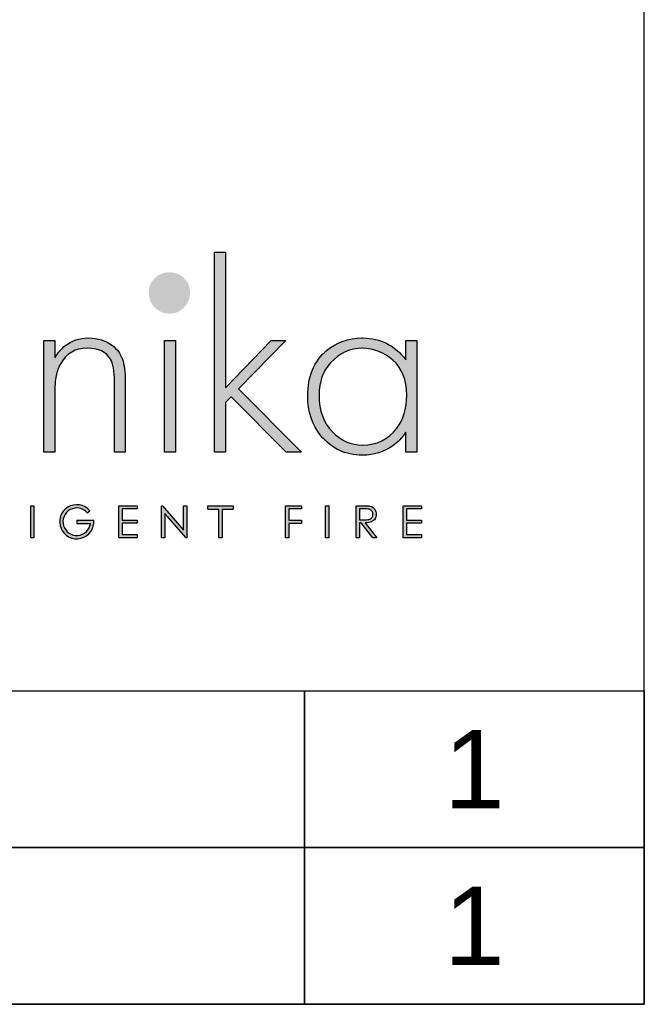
# Model space of a CAD drawing. Header units: millimetres. Extents: x 580 to 4563, y 626 to 3501.
# Tile 4 of 5: x 4191 to 4563, y 626 to 1214. Entities that reach past the tile are written whole.
import ezdxf
from ezdxf.enums import TextEntityAlignment as Align

# ---------------------------------------------------------------- set-up
doc = ezdxf.new("R2010")
doc.units = ezdxf.units.MM
doc.layers.add('KO', color=7, linetype='Continuous', lineweight=30)
doc.styles.get("Standard").update_dxf_attribs({"font": 'arial.ttf'})

# ---------------------------------------------------------------- blocks, each defined once
blk = doc.blocks.new('*U51')
h = blk.add_hatch(color=7)
h.dxf.hatch_style = 1
h.paths.add_polyline_path([(118.39, 8.78), (119.18, 9.46, 6.506935), (120.43, 6.48), (115.07, 6.48), (115.07, 5.48), (119.38, 5.48, -4.824164)])
h = blk.add_hatch(color=7)
h.dxf.hatch_style = 1
edge = h.paths.add_edge_path()
edge.add_spline(control_points=[(209.42, 8.34), (209.42, 9), (209.24, 9.55), (208.86, 10.01)], knot_values=[0.214286, 0.214286, 0.214286, 0.214286, 0.285714, 0.285714, 0.285714, 0.285714], degree=3, periodic=0)
edge.add_spline(control_points=[(208.86, 10.01), (208.49, 10.46), (208, 10.75), (207.4, 10.89)], knot_values=[0.142857, 0.142857, 0.142857, 0.142857, 0.214286, 0.214286, 0.214286, 0.214286], degree=3, periodic=0)
edge.add_spline(control_points=[(207.4, 10.89), (207, 10.98), (206.24, 11.02), (205.12, 11.02)], knot_values=[0.071429, 0.071429, 0.071429, 0.071429, 0.142857, 0.142857, 0.142857, 0.142857], degree=3, periodic=0)
edge.add_spline(control_points=[(205.12, 11.02), (205.12, 11.02), (203.11, 11.02), (203.11, 11.02)], knot_values=[0, 0, 0, 0, 0.071429, 0.071429, 0.071429, 0.071429], degree=3, periodic=0)
edge.add_spline(control_points=[(203.11, 11.02), (203.11, 11.02), (203.11, 0.94), (203.11, 0.94)], knot_values=[0.928571, 0.928571, 0.928571, 0.928571, 1, 1, 1, 1], degree=3, periodic=0)
edge.add_spline(control_points=[(203.11, 0.94), (203.11, 0.94), (204.12, 0.94), (204.12, 0.94)], knot_values=[0.857143, 0.857143, 0.857143, 0.857143, 0.928571, 0.928571, 0.928571, 0.928571], degree=3, periodic=0)
edge.add_spline(control_points=[(204.12, 0.94), (204.12, 0.94), (204.12, 5.63), (204.12, 5.63)], knot_values=[0.785714, 0.785714, 0.785714, 0.785714, 0.857143, 0.857143, 0.857143, 0.857143], degree=3, periodic=0)
edge.add_spline(control_points=[(204.12, 5.63), (204.12, 5.63), (204.7, 5.63), (204.7, 5.63)], knot_values=[0.714286, 0.714286, 0.714286, 0.714286, 0.785714, 0.785714, 0.785714, 0.785714], degree=3, periodic=0)
edge.add_spline(control_points=[(204.7, 5.63), (204.7, 5.63), (208.32, 0.94), (208.32, 0.94)], knot_values=[0.642857, 0.642857, 0.642857, 0.642857, 0.714286, 0.714286, 0.714286, 0.714286], degree=3, periodic=0)
edge.add_spline(control_points=[(208.32, 0.94), (208.32, 0.94), (209.57, 0.94), (209.57, 0.94)], knot_values=[0.571429, 0.571429, 0.571429, 0.571429, 0.642857, 0.642857, 0.642857, 0.642857], degree=3, periodic=0)
edge.add_spline(control_points=[(209.57, 0.94), (209.57, 0.94), (205.94, 5.63), (205.94, 5.63)], knot_values=[0.5, 0.5, 0.5, 0.5, 0.571429, 0.571429, 0.571429, 0.571429], degree=3, periodic=0)
edge.add_spline(control_points=[(205.94, 5.63), (206.78, 5.63), (207.45, 5.74), (207.93, 5.95)], knot_values=[0.428571, 0.428571, 0.428571, 0.428571, 0.5, 0.5, 0.5, 0.5], degree=3, periodic=0)
edge.add_spline(control_points=[(207.93, 5.95), (208.41, 6.17), (208.78, 6.48), (209.04, 6.9)], knot_values=[0.357143, 0.357143, 0.357143, 0.357143, 0.428571, 0.428571, 0.428571, 0.428571], degree=3, periodic=0)
edge.add_spline(control_points=[(209.04, 6.9), (209.29, 7.31), (209.42, 7.79), (209.42, 8.34)], knot_values=[0.285714, 0.285714, 0.285714, 0.285714, 0.357143, 0.357143, 0.357143, 0.357143], degree=3, periodic=0)
edge = h.paths.add_edge_path(flags=16)
edge.add_spline(control_points=[(208.1, 9.26), (208.28, 8.99), (208.37, 8.68), (208.37, 8.34)], knot_values=[0.555556, 0.555556, 0.555556, 0.555556, 0.666667, 0.666667, 0.666667, 0.666667], degree=3, periodic=0)
edge.add_spline(control_points=[(208.37, 8.34), (208.37, 8), (208.28, 7.68), (208.1, 7.4)], knot_values=[0.444444, 0.444444, 0.444444, 0.444444, 0.555556, 0.555556, 0.555556, 0.555556], degree=3, periodic=0)
edge.add_spline(control_points=[(208.1, 7.4), (207.92, 7.12), (207.67, 6.91), (207.35, 6.79)], knot_values=[0.333333, 0.333333, 0.333333, 0.333333, 0.444444, 0.444444, 0.444444, 0.444444], degree=3, periodic=0)
edge.add_spline(control_points=[(207.35, 6.79), (207.03, 6.66), (206.53, 6.59), (205.86, 6.59)], knot_values=[0.222222, 0.222222, 0.222222, 0.222222, 0.333333, 0.333333, 0.333333, 0.333333], degree=3, periodic=0)
edge.add_spline(control_points=[(205.86, 6.59), (205.86, 6.59), (204.12, 6.61), (204.12, 6.61)], knot_values=[0.111111, 0.111111, 0.111111, 0.111111, 0.222222, 0.222222, 0.222222, 0.222222], degree=3, periodic=0)
edge.add_spline(control_points=[(204.12, 6.61), (204.12, 6.61), (204.12, 10.04), (204.12, 10.04)], knot_values=[0, 0, 0, 0, 0.111111, 0.111111, 0.111111, 0.111111], degree=3, periodic=0)
edge.add_spline(control_points=[(204.12, 10.04), (204.12, 10.04), (205.9, 10.04), (205.9, 10.04)], knot_values=[0.888889, 0.888889, 0.888889, 0.888889, 1, 1, 1, 1], degree=3, periodic=0)
edge.add_spline(control_points=[(205.9, 10.04), (206.59, 10.04), (207.08, 9.98), (207.38, 9.86)], knot_values=[0.777778, 0.777778, 0.777778, 0.777778, 0.888889, 0.888889, 0.888889, 0.888889], degree=3, periodic=0)
edge.add_spline(control_points=[(207.38, 9.86), (207.68, 9.74), (207.92, 9.54), (208.1, 9.26)], knot_values=[0.666667, 0.666667, 0.666667, 0.666667, 0.777778, 0.777778, 0.777778, 0.777778], degree=3, periodic=0)
at = {"layer": 'KO'}
h = blk.add_hatch(color=7, dxfattribs=at)
h.dxf.hatch_style = 1
edge = h.paths.add_edge_path()
edge.add_spline(control_points=[(161.93, 48.18), (161.93, 48.18), (161.93, 90.93), (161.93, 90.93)], knot_values=[0, 0, 0, 0, 0.083333, 0.083333, 0.083333, 0.083333], degree=3, periodic=0)
edge.add_spline(control_points=[(161.93, 90.93), (161.93, 90.93), (158.5, 90.93), (158.5, 90.93)], knot_values=[0.916667, 0.916667, 0.916667, 0.916667, 1, 1, 1, 1], degree=3, periodic=0)
edge.add_spline(control_points=[(158.5, 90.93), (158.5, 90.93), (158.5, 27.92), (158.5, 27.92)], knot_values=[0.833333, 0.833333, 0.833333, 0.833333, 0.916667, 0.916667, 0.916667, 0.916667], degree=3, periodic=0)
edge.add_spline(control_points=[(158.5, 27.92), (158.5, 27.92), (161.93, 27.92), (161.93, 27.92)], knot_values=[0.75, 0.75, 0.75, 0.75, 0.833333, 0.833333, 0.833333, 0.833333], degree=3, periodic=0)
edge.add_spline(control_points=[(161.93, 27.92), (161.93, 27.92), (161.93, 43.57), (161.93, 43.57)], knot_values=[0.666667, 0.666667, 0.666667, 0.666667, 0.75, 0.75, 0.75, 0.75], degree=3, periodic=0)
edge.add_spline(control_points=[(161.93, 43.57), (161.93, 43.57), (163.74, 45.32), (163.74, 45.32)], knot_values=[0.583333, 0.583333, 0.583333, 0.583333, 0.666667, 0.666667, 0.666667, 0.666667], degree=3, periodic=0)
edge.add_spline(control_points=[(163.74, 45.32), (163.74, 45.32), (181.07, 27.92), (181.07, 27.92)], knot_values=[0.5, 0.5, 0.5, 0.5, 0.583333, 0.583333, 0.583333, 0.583333], degree=3, periodic=0)
edge.add_spline(control_points=[(181.07, 27.92), (181.07, 27.92), (185.82, 27.92), (185.82, 27.92)], knot_values=[0.416667, 0.416667, 0.416667, 0.416667, 0.5, 0.5, 0.5, 0.5], degree=3, periodic=0)
edge.add_spline(control_points=[(185.82, 27.92), (185.82, 27.92), (166.05, 47.9), (166.05, 47.9)], knot_values=[0.333333, 0.333333, 0.333333, 0.333333, 0.416667, 0.416667, 0.416667, 0.416667], degree=3, periodic=0)
edge.add_spline(control_points=[(166.05, 47.9), (166.05, 47.9), (180.93, 63.13), (180.93, 63.13)], knot_values=[0.25, 0.25, 0.25, 0.25, 0.333333, 0.333333, 0.333333, 0.333333], degree=3, periodic=0)
edge.add_spline(control_points=[(180.93, 63.13), (180.93, 63.13), (176.32, 63.13), (176.32, 63.13)], knot_values=[0.166667, 0.166667, 0.166667, 0.166667, 0.25, 0.25, 0.25, 0.25], degree=3, periodic=0)
edge.add_spline(control_points=[(176.32, 63.13), (176.32, 63.13), (161.93, 48.18), (161.93, 48.18)], knot_values=[0.083333, 0.083333, 0.083333, 0.083333, 0.166667, 0.166667, 0.166667, 0.166667], degree=3, periodic=0)
h = blk.add_hatch(color=1, dxfattribs=at)
h.dxf.hatch_style = 1
edge = h.paths.add_edge_path()
edge.add_spline(control_points=[(150.75, 78.15), (150.75, 79.97), (150.12, 81.5), (148.86, 82.76)], knot_values=[0.125, 0.125, 0.125, 0.125, 0.25, 0.25, 0.25, 0.25], degree=3, periodic=0)
edge.add_spline(control_points=[(148.86, 82.76), (147.61, 83.95), (146.07, 84.58), (144.18, 84.58)], knot_values=[0, 0, 0, 0, 0.125, 0.125, 0.125, 0.125], degree=3, periodic=0)
edge.add_spline(control_points=[(144.18, 84.58), (142.37, 84.58), (140.9, 83.95), (139.64, 82.76)], knot_values=[0.875, 0.875, 0.875, 0.875, 1, 1, 1, 1], degree=3, periodic=0)
edge.add_spline(control_points=[(139.64, 82.76), (138.38, 81.5), (137.76, 79.97), (137.76, 78.22)], knot_values=[0.75, 0.75, 0.75, 0.75, 0.875, 0.875, 0.875, 0.875], degree=3, periodic=0)
edge.add_spline(control_points=[(137.76, 78.22), (137.76, 76.33), (138.39, 74.8), (139.64, 73.54)], knot_values=[0.625, 0.625, 0.625, 0.625, 0.75, 0.75, 0.75, 0.75], degree=3, periodic=0)
edge.add_spline(control_points=[(139.64, 73.54), (140.9, 72.28), (142.44, 71.58), (144.32, 71.58), (144.32, 71.58), (146.14, 71.58), (147.61, 72.28), (148.86, 73.54)], knot_values=[0.375, 0.375, 0.375, 0.375, 0.5, 0.5, 0.5, 0.5001, 0.625, 0.625, 0.625, 0.625], degree=3, periodic=0)
edge.add_spline(control_points=[(148.86, 73.54), (150.12, 74.8), (150.75, 76.33), (150.75, 78.15)], knot_values=[0.25, 0.25, 0.25, 0.25, 0.375, 0.375, 0.375, 0.375], degree=3, periodic=0)
h = blk.add_hatch(color=7, dxfattribs=at)
h.dxf.hatch_style = 1
edge = h.paths.add_edge_path()
edge.add_spline(control_points=[(110.02, 55.87), (111.84, 59.08), (114.63, 60.69), (118.41, 60.69), (118.41, 60.69), (121.9, 60.69), (124.27, 59.57), (125.67, 57.26)], knot_values=[0.578947, 0.578947, 0.578947, 0.578947, 0.631579, 0.631579, 0.631579, 0.631679, 0.684211, 0.684211, 0.684211, 0.684211], degree=3, periodic=0)
edge.add_spline(control_points=[(125.67, 57.26), (126.51, 55.87), (126.93, 53.49), (126.93, 50.14)], knot_values=[0.526316, 0.526316, 0.526316, 0.526316, 0.578947, 0.578947, 0.578947, 0.578947], degree=3, periodic=0)
edge.add_spline(control_points=[(126.93, 50.14), (126.93, 50.14), (126.93, 27.92), (126.93, 27.92)], knot_values=[0.473684, 0.473684, 0.473684, 0.473684, 0.526316, 0.526316, 0.526316, 0.526316], degree=3, periodic=0)
edge.add_spline(control_points=[(126.93, 27.92), (126.93, 27.92), (130.35, 27.92), (130.35, 27.92)], knot_values=[0.421053, 0.421053, 0.421053, 0.421053, 0.473684, 0.473684, 0.473684, 0.473684], degree=3, periodic=0)
edge.add_spline(control_points=[(130.35, 27.92), (130.35, 27.92), (130.35, 50.14), (130.35, 50.14)], knot_values=[0.368421, 0.368421, 0.368421, 0.368421, 0.421053, 0.421053, 0.421053, 0.421053], degree=3, periodic=0)
edge.add_spline(control_points=[(130.35, 50.14), (130.35, 53.21), (130.07, 55.59), (129.44, 57.26)], knot_values=[0.315789, 0.315789, 0.315789, 0.315789, 0.368421, 0.368421, 0.368421, 0.368421], degree=3, periodic=0)
edge.add_spline(control_points=[(129.44, 57.26), (128.81, 59.01), (127.77, 60.41), (126.3, 61.53)], knot_values=[0.263158, 0.263158, 0.263158, 0.263158, 0.315789, 0.315789, 0.315789, 0.315789], degree=3, periodic=0)
edge.add_spline(control_points=[(126.3, 61.53), (124.13, 63.13), (121.69, 63.9), (118.83, 63.9), (118.83, 63.9), (115.96, 63.9), (113.45, 63.06), (111.28, 61.39)], knot_values=[0.157895, 0.157895, 0.157895, 0.157895, 0.210526, 0.210526, 0.210526, 0.210626, 0.263158, 0.263158, 0.263158, 0.263158], degree=3, periodic=0)
edge.add_spline(control_points=[(111.28, 61.39), (110.3, 60.62), (109.25, 59.36), (108.14, 57.68)], knot_values=[0.105263, 0.105263, 0.105263, 0.105263, 0.157895, 0.157895, 0.157895, 0.157895], degree=3, periodic=0)
edge.add_spline(control_points=[(108.14, 57.68), (108.14, 57.68), (108.14, 63.13), (108.14, 63.13)], knot_values=[0.052632, 0.052632, 0.052632, 0.052632, 0.105263, 0.105263, 0.105263, 0.105263], degree=3, periodic=0)
edge.add_spline(control_points=[(108.14, 63.13), (108.14, 63.13), (104.71, 63.13), (104.71, 63.13)], knot_values=[0, 0, 0, 0, 0.052632, 0.052632, 0.052632, 0.052632], degree=3, periodic=0)
edge.add_spline(control_points=[(104.71, 63.13), (104.71, 63.13), (104.71, 27.92), (104.71, 27.92)], knot_values=[0.894737, 0.894737, 0.894737, 0.894737, 0.947368, 0.947368, 0.947368, 0.947368], degree=3, periodic=0)
edge.add_spline(control_points=[(104.71, 27.92), (104.71, 27.92), (108.14, 27.92), (108.14, 27.92)], knot_values=[0.842105, 0.842105, 0.842105, 0.842105, 0.894737, 0.894737, 0.894737, 0.894737], degree=3, periodic=0)
edge.add_spline(control_points=[(108.14, 27.92), (108.14, 27.92), (108.14, 46.23), (108.14, 46.23)], knot_values=[0.789474, 0.789474, 0.789474, 0.789474, 0.842105, 0.842105, 0.842105, 0.842105], degree=3, periodic=0)
edge.add_spline(control_points=[(108.14, 46.23), (108.14, 48.67), (108.28, 50.56), (108.56, 51.95)], knot_values=[0.736842, 0.736842, 0.736842, 0.736842, 0.789474, 0.789474, 0.789474, 0.789474], degree=3, periodic=0)
edge.add_spline(control_points=[(108.56, 51.95), (108.84, 53.35), (109.33, 54.68), (110.02, 55.87)], knot_values=[0.684211, 0.684211, 0.684211, 0.684211, 0.736842, 0.736842, 0.736842, 0.736842], degree=3, periodic=0)
h = blk.add_hatch(color=7, dxfattribs=at)
h.dxf.hatch_style = 1
edge = h.paths.add_edge_path()
edge.add_spline(control_points=[(142.72, 63.13), (142.72, 63.13), (142.72, 27.92), (142.72, 27.92)], knot_values=[0.4, 0.4, 0.4, 0.4, 0.6, 0.6, 0.6, 0.6], degree=3, periodic=0)
edge.add_spline(control_points=[(142.72, 27.92), (142.72, 27.92), (146.14, 27.92), (146.14, 27.92)], knot_values=[0.2, 0.2, 0.2, 0.2, 0.4, 0.4, 0.4, 0.4], degree=3, periodic=0)
edge.add_spline(control_points=[(146.14, 27.92), (146.14, 27.92), (146.14, 63.13), (146.14, 63.13)], knot_values=[0, 0, 0, 0, 0.2, 0.2, 0.2, 0.2], degree=3, periodic=0)
edge.add_spline(control_points=[(146.14, 63.13), (146.14, 63.13), (142.72, 63.13), (142.72, 63.13)], knot_values=[0.6, 0.6, 0.6, 0.6, 0.8, 0.8, 0.8, 0.8], degree=3, periodic=0)
h = blk.add_hatch(color=7, dxfattribs=at)
h.dxf.hatch_style = 1
edge = h.paths.add_edge_path()
edge.add_spline(control_points=[(218.72, 57.05), (215.23, 61.52), (210.69, 63.83), (205.1, 63.9)], knot_values=[0.4, 0.4, 0.4, 0.4, 0.466667, 0.466667, 0.466667, 0.466667], degree=3, periodic=0)
edge.add_spline(control_points=[(205.1, 63.9), (205.03, 63.9), (204.96, 63.9), (204.89, 63.9), (204.89, 63.9), (200.56, 63.9), (196.85, 62.57), (193.71, 59.99)], knot_values=[0.8, 0.8, 0.8, 0.8, 0.866667, 0.866667, 0.866667, 0.866767, 0.933333, 0.933333, 0.933333, 0.933333], degree=3, periodic=0)
edge.add_spline(control_points=[(193.71, 59.99), (189.73, 56.63), (187.7, 51.88), (187.7, 45.67)], knot_values=[0.733333, 0.733333, 0.733333, 0.733333, 0.8, 0.8, 0.8, 0.8], degree=3, periodic=0)
edge.add_spline(control_points=[(187.7, 45.67), (187.7, 40.64), (189.1, 36.45), (191.82, 33.09)], knot_values=[0.666667, 0.666667, 0.666667, 0.666667, 0.733333, 0.733333, 0.733333, 0.733333], degree=3, periodic=0)
edge.add_spline(control_points=[(191.82, 33.09), (195.18, 29.04), (199.58, 26.94), (204.96, 26.94)], knot_values=[0.6, 0.6, 0.6, 0.6, 0.666667, 0.666667, 0.666667, 0.666667], degree=3, periodic=0)
edge.add_spline(control_points=[(204.96, 26.94), (208.59, 27.01), (211.73, 27.99), (214.6, 29.88)], knot_values=[0.866667, 0.866667, 0.866667, 0.866667, 0.933333, 0.933333, 0.933333, 0.933333], degree=3, periodic=0)
edge.add_spline(control_points=[(214.6, 29.88), (216.06, 30.93), (217.46, 32.39), (218.72, 34.21)], knot_values=[0.8, 0.8, 0.8, 0.8, 0.866667, 0.866667, 0.866667, 0.866667], degree=3, periodic=0)
edge.add_spline(control_points=[(218.72, 34.21), (218.72, 34.21), (218.72, 27.92), (218.72, 27.92)], knot_values=[0.733333, 0.733333, 0.733333, 0.733333, 0.8, 0.8, 0.8, 0.8], degree=3, periodic=0)
edge.add_spline(control_points=[(218.72, 27.92), (218.72, 27.92), (222.14, 27.92), (222.14, 27.92)], knot_values=[0.666667, 0.666667, 0.666667, 0.666667, 0.733333, 0.733333, 0.733333, 0.733333], degree=3, periodic=0)
edge.add_spline(control_points=[(222.14, 27.92), (222.14, 27.92), (222.14, 63.13), (222.14, 63.13)], knot_values=[0.6, 0.6, 0.6, 0.6, 0.666667, 0.666667, 0.666667, 0.666667], degree=3, periodic=0)
edge.add_spline(control_points=[(222.14, 63.13), (222.14, 63.13), (218.72, 63.13), (218.72, 63.13)], knot_values=[0.533333, 0.533333, 0.533333, 0.533333, 0.6, 0.6, 0.6, 0.6], degree=3, periodic=0)
edge.add_spline(control_points=[(218.72, 63.13), (218.72, 63.13), (218.72, 57.05), (218.72, 57.05)], knot_values=[0.466667, 0.466667, 0.466667, 0.466667, 0.533333, 0.533333, 0.533333, 0.533333], degree=3, periodic=0)
edge = h.paths.add_edge_path(flags=16)
edge.add_spline(control_points=[(205.03, 60.69), (208.66, 60.62), (211.8, 59.36), (214.53, 56.91)], knot_values=[0.266667, 0.266667, 0.266667, 0.266667, 0.333333, 0.333333, 0.333333, 0.333333], degree=3, periodic=0)
edge.add_spline(control_points=[(214.53, 56.91), (217.46, 54.4), (218.93, 50.7), (218.93, 45.88), (218.93, 45.88), (218.93, 41.61), (217.88, 38.12), (215.79, 35.47)], knot_values=[0.133333, 0.133333, 0.133333, 0.133333, 0.2, 0.2, 0.2, 0.2001, 0.266667, 0.266667, 0.266667, 0.266667], degree=3, periodic=0)
edge.add_spline(control_points=[(215.79, 35.47), (213.13, 31.9), (209.57, 30.16), (205.1, 30.16)], knot_values=[0.066667, 0.066667, 0.066667, 0.066667, 0.133333, 0.133333, 0.133333, 0.133333], degree=3, periodic=0)
edge.add_spline(control_points=[(205.1, 30.16), (201.33, 30.16), (198.11, 31.56), (195.46, 34.35)], knot_values=[0.333333, 0.333333, 0.333333, 0.333333, 0.4, 0.4, 0.4, 0.4], degree=3, periodic=0)
edge.add_spline(control_points=[(195.46, 34.35), (192.66, 37.21), (191.27, 41.06), (191.27, 45.88)], knot_values=[0.266667, 0.266667, 0.266667, 0.266667, 0.333333, 0.333333, 0.333333, 0.333333], degree=3, periodic=0)
edge.add_spline(control_points=[(191.27, 45.88), (191.27, 50.07), (192.52, 53.49), (194.9, 56.07)], knot_values=[0.2, 0.2, 0.2, 0.2, 0.266667, 0.266667, 0.266667, 0.266667], degree=3, periodic=0)
edge.add_spline(control_points=[(194.9, 56.07), (197.76, 59.15), (201.12, 60.69), (205.03, 60.69)], knot_values=[0.133333, 0.133333, 0.133333, 0.133333, 0.2, 0.2, 0.2, 0.2], degree=3, periodic=0)
h = blk.add_hatch(color=7, dxfattribs=at)
h.dxf.hatch_style = 1
edge = h.paths.add_edge_path()
edge.add_spline(control_points=[(100.56, 11.02), (100.56, 11.02), (100.56, 0.94), (100.56, 0.94)], knot_values=[0.75, 0.75, 0.75, 0.75, 1, 1, 1, 1], degree=3, periodic=0)
edge.add_spline(control_points=[(100.56, 0.94), (100.56, 0.94), (101.57, 0.94), (101.57, 0.94)], knot_values=[0.5, 0.5, 0.5, 0.5, 0.75, 0.75, 0.75, 0.75], degree=3, periodic=0)
edge.add_spline(control_points=[(101.57, 0.94), (101.57, 0.94), (101.57, 11.02), (101.57, 11.02)], knot_values=[0.25, 0.25, 0.25, 0.25, 0.5, 0.5, 0.5, 0.5], degree=3, periodic=0)
edge.add_spline(control_points=[(101.57, 11.02), (101.57, 11.02), (100.56, 11.02), (100.56, 11.02)], knot_values=[0, 0, 0, 0, 0.25, 0.25, 0.25, 0.25], degree=3, periodic=0)
h = blk.add_hatch(color=7, dxfattribs=at)
h.dxf.hatch_style = 1
edge = h.paths.add_edge_path()
edge.add_spline(control_points=[(129.35, 10.03), (129.35, 10.03), (134.12, 10.03), (134.12, 10.03)], knot_values=[0.166667, 0.166667, 0.166667, 0.166667, 0.25, 0.25, 0.25, 0.25], degree=3, periodic=0)
edge.add_spline(control_points=[(134.12, 10.03), (134.12, 10.03), (134.12, 11.02), (134.12, 11.02)], knot_values=[0.083333, 0.083333, 0.083333, 0.083333, 0.166667, 0.166667, 0.166667, 0.166667], degree=3, periodic=0)
edge.add_spline(control_points=[(134.12, 11.02), (134.12, 11.02), (128.34, 11.02), (128.34, 11.02)], knot_values=[0, 0, 0, 0, 0.083333, 0.083333, 0.083333, 0.083333], degree=3, periodic=0)
edge.add_spline(control_points=[(128.34, 11.02), (128.34, 11.02), (128.34, 0.94), (128.34, 0.94)], knot_values=[0.916667, 0.916667, 0.916667, 0.916667, 1, 1, 1, 1], degree=3, periodic=0)
edge.add_spline(control_points=[(128.34, 0.94), (128.34, 0.94), (134.08, 0.94), (134.08, 0.94)], knot_values=[0.833333, 0.833333, 0.833333, 0.833333, 0.916667, 0.916667, 0.916667, 0.916667], degree=3, periodic=0)
edge.add_spline(control_points=[(134.08, 0.94), (134.08, 0.94), (134.08, 1.93), (134.08, 1.93)], knot_values=[0.75, 0.75, 0.75, 0.75, 0.833333, 0.833333, 0.833333, 0.833333], degree=3, periodic=0)
edge.add_spline(control_points=[(134.08, 1.93), (134.08, 1.93), (129.35, 1.93), (129.35, 1.93)], knot_values=[0.666667, 0.666667, 0.666667, 0.666667, 0.75, 0.75, 0.75, 0.75], degree=3, periodic=0)
edge.add_spline(control_points=[(129.35, 1.93), (129.35, 1.93), (129.35, 5.49), (129.35, 5.49)], knot_values=[0.583333, 0.583333, 0.583333, 0.583333, 0.666667, 0.666667, 0.666667, 0.666667], degree=3, periodic=0)
edge.add_spline(control_points=[(129.35, 5.49), (129.35, 5.49), (134.08, 5.49), (134.08, 5.49)], knot_values=[0.5, 0.5, 0.5, 0.5, 0.583333, 0.583333, 0.583333, 0.583333], degree=3, periodic=0)
edge.add_spline(control_points=[(134.08, 5.49), (134.08, 5.49), (134.08, 6.47), (134.08, 6.47)], knot_values=[0.416667, 0.416667, 0.416667, 0.416667, 0.5, 0.5, 0.5, 0.5], degree=3, periodic=0)
edge.add_spline(control_points=[(134.08, 6.47), (134.08, 6.47), (129.35, 6.47), (129.35, 6.47)], knot_values=[0.333333, 0.333333, 0.333333, 0.333333, 0.416667, 0.416667, 0.416667, 0.416667], degree=3, periodic=0)
edge.add_line((129.35, 6.47), (129.35, 10.03))
h = blk.add_hatch(color=7, dxfattribs=at)
h.dxf.hatch_style = 1
edge = h.paths.add_edge_path()
edge.add_spline(control_points=[(148.73, 3.3), (148.73, 3.3), (142.03, 11.03), (142.03, 11.03)], knot_values=[0.2, 0.2, 0.2, 0.2, 0.3, 0.3, 0.3, 0.3], degree=3, periodic=0)
edge.add_spline(control_points=[(142.03, 11.03), (142.03, 11.03), (141.81, 11.02), (141.81, 11.02)], knot_values=[0.1, 0.1, 0.1, 0.1, 0.2, 0.2, 0.2, 0.2], degree=3, periodic=0)
edge.add_spline(control_points=[(141.81, 11.02), (141.81, 11.02), (141.81, 0.94), (141.81, 0.94)], knot_values=[0, 0, 0, 0, 0.1, 0.1, 0.1, 0.1], degree=3, periodic=0)
edge.add_spline(control_points=[(141.81, 0.94), (141.81, 0.94), (142.85, 0.94), (142.85, 0.94)], knot_values=[0.9, 0.9, 0.9, 0.9, 1, 1, 1, 1], degree=3, periodic=0)
edge.add_spline(control_points=[(142.85, 0.94), (142.85, 0.94), (142.85, 8.56), (142.85, 8.56)], knot_values=[0.8, 0.8, 0.8, 0.8, 0.9, 0.9, 0.9, 0.9], degree=3, periodic=0)
edge.add_spline(control_points=[(142.85, 8.56), (142.85, 8.56), (149.5, 0.94), (149.5, 0.94)], knot_values=[0.7, 0.7, 0.7, 0.7, 0.8, 0.8, 0.8, 0.8], degree=3, periodic=0)
edge.add_spline(control_points=[(149.5, 0.94), (149.5, 0.94), (149.73, 0.94), (149.73, 0.94)], knot_values=[0.6, 0.6, 0.6, 0.6, 0.7, 0.7, 0.7, 0.7], degree=3, periodic=0)
edge.add_spline(control_points=[(149.73, 0.94), (149.73, 0.94), (149.73, 11.02), (149.73, 11.02)], knot_values=[0.5, 0.5, 0.5, 0.5, 0.6, 0.6, 0.6, 0.6], degree=3, periodic=0)
edge.add_spline(control_points=[(149.73, 11.02), (149.73, 11.02), (148.73, 11.03), (148.73, 11.03)], knot_values=[0.4, 0.4, 0.4, 0.4, 0.5, 0.5, 0.5, 0.5], degree=3, periodic=0)
edge.add_spline(control_points=[(148.73, 11.03), (148.73, 11.03), (148.73, 3.3), (148.73, 3.3)], knot_values=[0.3, 0.3, 0.3, 0.3, 0.4, 0.4, 0.4, 0.4], degree=3, periodic=0)
h = blk.add_hatch(color=7, dxfattribs=at)
h.dxf.hatch_style = 1
edge = h.paths.add_edge_path()
edge.add_spline(control_points=[(159.85, 10), (159.85, 7.45), (159.85, 0.92), (159.85, 0.92)], knot_values=[0.75, 0.75, 0.75, 0.75, 0.95106, 0.95106, 0.95106, 0.95106], degree=3, periodic=0)
edge.add_spline(control_points=[(159.85, 0.92), (159.85, 0.92), (160.85, 0.92), (160.85, 0.92)], knot_values=[0.5, 0.5, 0.5, 0.5, 0.75, 0.75, 0.75, 0.75], degree=3, periodic=0)
edge.add_spline(control_points=[(160.85, 0.92), (160.85, 0.92), (160.85, 7.45), (160.85, 10)], knot_values=[0.298941, 0.298941, 0.298941, 0.298941, 0.5, 0.5, 0.5, 0.5], degree=3, periodic=0)
edge.add_line((160.85, 10), (164.31, 10))
edge.add_spline(control_points=[(164.31, 10), (164.31, 10.62), (164.31, 11.01), (164.31, 11.01)], knot_values=[0.5, 0.5, 0.5, 0.5, 0.519576, 0.519576, 0.519576, 0.519576], degree=3, periodic=0)
edge.add_line((164.31, 11.01), (156.39, 11.01))
edge.add_spline(control_points=[(156.39, 11.01), (156.39, 11.01), (156.39, 10), (156.39, 10)], knot_values=[0.500003, 0.500003, 0.500003, 0.500003, 0.749997, 0.749997, 0.749997, 0.749997], degree=3, periodic=0)
edge.add_line((156.39, 10), (159.85, 10))
h = blk.add_hatch(color=7, dxfattribs=at)
h.dxf.hatch_style = 1
edge = h.paths.add_edge_path()
edge.add_spline(control_points=[(181.85, 10.03), (181.85, 10.03), (185.9, 10.03), (185.9, 10.03)], knot_values=[0.2, 0.2, 0.2, 0.2, 0.3, 0.3, 0.3, 0.3], degree=3, periodic=0)
edge.add_spline(control_points=[(185.9, 10.03), (185.9, 10.03), (185.9, 11.02), (185.9, 11.02)], knot_values=[0.1, 0.1, 0.1, 0.1, 0.2, 0.2, 0.2, 0.2], degree=3, periodic=0)
edge.add_spline(control_points=[(185.9, 11.02), (185.9, 11.02), (180.85, 11.02), (180.85, 11.02)], knot_values=[0, 0, 0, 0, 0.1, 0.1, 0.1, 0.1], degree=3, periodic=0)
edge.add_spline(control_points=[(180.85, 11.02), (180.85, 11.02), (180.85, 0.94), (180.85, 0.94)], knot_values=[0.9, 0.9, 0.9, 0.9, 1, 1, 1, 1], degree=3, periodic=0)
edge.add_spline(control_points=[(180.85, 0.94), (180.85, 0.94), (181.85, 0.94), (181.85, 0.94)], knot_values=[0.8, 0.8, 0.8, 0.8, 0.9, 0.9, 0.9, 0.9], degree=3, periodic=0)
edge.add_spline(control_points=[(181.85, 0.94), (181.85, 0.94), (181.85, 5.48), (181.85, 5.48)], knot_values=[0.7, 0.7, 0.7, 0.7, 0.8, 0.8, 0.8, 0.8], degree=3, periodic=0)
edge.add_spline(control_points=[(181.85, 5.48), (181.85, 5.48), (185.9, 5.48), (185.9, 5.48)], knot_values=[0.6, 0.6, 0.6, 0.6, 0.7, 0.7, 0.7, 0.7], degree=3, periodic=0)
edge.add_spline(control_points=[(185.9, 5.48), (185.9, 5.48), (185.9, 6.48), (185.9, 6.48)], knot_values=[0.5, 0.5, 0.5, 0.5, 0.6, 0.6, 0.6, 0.6], degree=3, periodic=0)
edge.add_spline(control_points=[(185.9, 6.48), (185.9, 6.48), (181.85, 6.48), (181.85, 6.48)], knot_values=[0.4, 0.4, 0.4, 0.4, 0.5, 0.5, 0.5, 0.5], degree=3, periodic=0)
edge.add_spline(control_points=[(181.85, 6.48), (181.85, 6.48), (181.85, 10.03), (181.85, 10.03)], knot_values=[0.3, 0.3, 0.3, 0.3, 0.4, 0.4, 0.4, 0.4], degree=3, periodic=0)
h = blk.add_hatch(color=7, dxfattribs=at)
h.dxf.hatch_style = 1
edge = h.paths.add_edge_path()
edge.add_spline(control_points=[(194.48, 0.94), (194.48, 0.94), (194.48, 11.02), (194.48, 11.02)], knot_values=[0.25, 0.25, 0.25, 0.25, 0.5, 0.5, 0.5, 0.5], degree=3, periodic=0)
edge.add_spline(control_points=[(194.48, 11.02), (194.48, 11.02), (193.47, 11.02), (193.47, 11.02)], knot_values=[0, 0, 0, 0, 0.25, 0.25, 0.25, 0.25], degree=3, periodic=0)
edge.add_spline(control_points=[(193.47, 11.02), (193.47, 11.02), (193.47, 0.94), (193.47, 0.94)], knot_values=[0.75, 0.75, 0.75, 0.75, 1, 1, 1, 1], degree=3, periodic=0)
edge.add_spline(control_points=[(193.47, 0.94), (193.47, 0.94), (194.48, 0.94), (194.48, 0.94)], knot_values=[0.5, 0.5, 0.5, 0.5, 0.75, 0.75, 0.75, 0.75], degree=3, periodic=0)
h = blk.add_hatch(color=7, dxfattribs=at)
h.dxf.hatch_style = 1
edge = h.paths.add_edge_path()
edge.add_spline(control_points=[(217.88, 11.02), (217.88, 11.02), (217.88, 0.94), (217.88, 0.94)], knot_values=[0.916667, 0.916667, 0.916667, 0.916667, 1, 1, 1, 1], degree=3, periodic=0)
edge.add_spline(control_points=[(217.88, 0.94), (217.88, 0.94), (223.62, 0.94), (223.62, 0.94)], knot_values=[0.833333, 0.833333, 0.833333, 0.833333, 0.916667, 0.916667, 0.916667, 0.916667], degree=3, periodic=0)
edge.add_spline(control_points=[(223.62, 0.94), (223.62, 0.94), (223.62, 1.93), (223.62, 1.93)], knot_values=[0.75, 0.75, 0.75, 0.75, 0.833333, 0.833333, 0.833333, 0.833333], degree=3, periodic=0)
edge.add_spline(control_points=[(223.62, 1.93), (223.62, 1.93), (218.89, 1.93), (218.89, 1.93)], knot_values=[0.666667, 0.666667, 0.666667, 0.666667, 0.75, 0.75, 0.75, 0.75], degree=3, periodic=0)
edge.add_spline(control_points=[(218.89, 1.93), (218.89, 1.93), (218.89, 5.49), (218.89, 5.49)], knot_values=[0.583333, 0.583333, 0.583333, 0.583333, 0.666667, 0.666667, 0.666667, 0.666667], degree=3, periodic=0)
edge.add_spline(control_points=[(218.89, 5.49), (218.89, 5.49), (223.62, 5.49), (223.62, 5.49)], knot_values=[0.5, 0.5, 0.5, 0.5, 0.583333, 0.583333, 0.583333, 0.583333], degree=3, periodic=0)
edge.add_spline(control_points=[(223.62, 5.49), (223.62, 5.49), (223.62, 6.47), (223.62, 6.47)], knot_values=[0.416667, 0.416667, 0.416667, 0.416667, 0.5, 0.5, 0.5, 0.5], degree=3, periodic=0)
edge.add_spline(control_points=[(223.62, 6.47), (223.62, 6.47), (218.89, 6.47), (218.89, 6.47)], knot_values=[0.333333, 0.333333, 0.333333, 0.333333, 0.416667, 0.416667, 0.416667, 0.416667], degree=3, periodic=0)
edge.add_line((218.89, 6.47), (218.89, 10.03))
edge.add_spline(control_points=[(218.89, 10.03), (218.89, 10.03), (223.66, 10.03), (223.66, 10.03)], knot_values=[0.166667, 0.166667, 0.166667, 0.166667, 0.25, 0.25, 0.25, 0.25], degree=3, periodic=0)
edge.add_spline(control_points=[(223.66, 10.03), (223.66, 10.03), (223.66, 11.02), (223.66, 11.02)], knot_values=[0.083333, 0.083333, 0.083333, 0.083333, 0.166667, 0.166667, 0.166667, 0.166667], degree=3, periodic=0)
edge.add_spline(control_points=[(223.66, 11.02), (223.66, 11.02), (217.88, 11.02), (217.88, 11.02)], knot_values=[0, 0, 0, 0, 0.083333, 0.083333, 0.083333, 0.083333], degree=3, periodic=0)
at = {"layer": 'KO', "color": 7}
for p, q in [((118.39, 8.78), (119.18, 9.46)), ((129.35, 10.03), (129.35, 6.47)), ((156.39, 11.01), (164.31, 11.01)), ((156.39, 10), (159.85, 10)), ((160.85, 10), (164.31, 10)), ((218.89, 10.03), (218.89, 6.47)), ((115.07, 6.48), (120.43, 6.48)), ((115.07, 6.48), (115.07, 5.48)), ((115.07, 5.48), (119.38, 5.48))]:
    blk.add_line(p, q, dxfattribs=at)
for radius, start, end in [(5.38, 40.3262, 5.3783), (4.34, 40.1708, 353.3269)]:
    blk.add_arc((115.07, 5.98), radius, start, end, dxfattribs=at)
for points in [[(158.5, 27.92), (158.5, 27.92), (158.5, 90.93), (158.5, 90.93)], [(158.5, 90.93), (158.5, 90.93), (161.93, 90.93), (161.93, 90.93)], [(161.93, 90.93), (161.93, 90.93), (161.93, 48.18), (161.93, 48.18)], [(104.71, 63.13), (104.71, 63.13), (108.14, 63.13), (108.14, 63.13)], [(104.71, 27.92), (104.71, 27.92), (104.71, 63.13), (104.71, 63.13)], [(108.14, 63.13), (108.14, 63.13), (108.14, 57.68), (108.14, 57.68)], [(142.72, 27.92), (142.72, 27.92), (142.72, 63.13), (142.72, 63.13)], [(142.72, 63.13), (142.72, 63.13), (146.14, 63.13), (146.14, 63.13)], [(146.14, 63.13), (146.14, 63.13), (146.14, 27.92), (146.14, 27.92)], [(161.93, 48.18), (161.93, 48.18), (176.32, 63.13), (176.32, 63.13)], [(180.93, 63.13), (180.93, 63.13), (166.05, 47.9), (166.05, 47.9)], [(176.32, 63.13), (176.32, 63.13), (180.93, 63.13), (180.93, 63.13)], [(205.17, 63.9), (210.76, 63.83), (215.3, 61.53), (218.72, 57.05)], [(218.72, 57.05), (218.72, 57.05), (218.72, 63.13), (218.72, 63.13)], [(218.72, 63.13), (218.72, 63.13), (222.21, 63.13), (222.21, 63.13)], [(222.21, 63.13), (222.21, 63.13), (222.21, 27.92), (222.21, 27.92)], [(108.14, 57.68), (109.25, 59.36), (110.3, 60.62), (111.28, 61.39)], [(126.3, 61.53), (127.77, 60.41), (128.81, 59.01), (129.44, 57.26)], [(187.84, 45.67), (187.84, 51.88), (189.8, 56.63), (193.78, 59.99)], [(205.1, 60.69), (201.19, 60.69), (197.83, 59.15), (195.04, 56.08)], [(214.6, 56.91), (211.87, 59.36), (208.73, 60.62), (205.17, 60.69)], [(110.02, 55.87), (109.33, 54.68), (108.84, 53.35), (108.56, 51.95)], [(126.93, 50.14), (126.93, 53.49), (126.51, 55.87), (125.67, 57.26)], [(129.44, 57.26), (130.07, 55.59), (130.35, 53.21), (130.35, 50.14)], [(195.04, 56.08), (192.59, 53.49), (191.41, 50.07), (191.41, 45.88)], [(219, 45.88), (219, 50.7), (217.53, 54.4), (214.6, 56.91)], [(108.56, 51.95), (108.28, 50.56), (108.14, 48.67), (108.14, 46.23)], [(126.93, 27.92), (126.93, 27.92), (126.93, 50.14), (126.93, 50.14)], [(130.35, 50.14), (130.35, 50.14), (130.35, 27.92), (130.35, 27.92)], [(166.05, 47.9), (166.05, 47.9), (185.82, 27.92), (185.82, 27.92)], [(108.14, 46.23), (108.14, 46.23), (108.14, 27.92), (108.14, 27.92)], [(163.74, 45.32), (163.74, 45.32), (161.93, 43.57), (161.93, 43.57)], [(161.93, 43.57), (161.93, 43.57), (161.93, 27.92), (161.93, 27.92)], [(181.07, 27.92), (181.07, 27.92), (163.74, 45.32), (163.74, 45.32)], [(191.96, 33.09), (189.24, 36.45), (187.84, 40.64), (187.84, 45.67)], [(191.41, 45.88), (191.41, 41.06), (192.8, 37.21), (195.6, 34.35)], [(215.86, 35.47), (217.95, 38.12), (219, 41.62), (219, 45.88)], [(195.6, 34.35), (198.25, 31.56), (201.4, 30.16), (205.1, 30.16)], [(205.17, 30.16), (209.57, 30.16), (213.13, 31.91), (215.86, 35.47)], [(218.72, 34.21), (217.53, 32.39), (216.13, 30.93), (214.6, 29.88)], [(218.72, 27.92), (218.72, 27.92), (218.72, 34.21), (218.72, 34.21)], [(205.03, 26.95), (199.72, 26.95), (195.32, 29.04), (191.96, 33.09)], [(214.6, 29.88), (211.73, 27.99), (208.59, 27.02), (205.17, 26.95)], [(108.14, 27.92), (108.14, 27.92), (104.71, 27.92), (104.71, 27.92)], [(130.35, 27.92), (130.35, 27.92), (126.93, 27.92), (126.93, 27.92)], [(146.14, 27.92), (146.14, 27.92), (142.72, 27.92), (142.72, 27.92)], [(161.93, 27.92), (161.93, 27.92), (158.5, 27.92), (158.5, 27.92)], [(185.82, 27.92), (185.82, 27.92), (181.07, 27.92), (181.07, 27.92)], [(222.21, 27.92), (222.21, 27.92), (218.72, 27.92), (218.72, 27.92)], [(100.56, 11.02), (100.56, 11.02), (101.57, 11.02), (101.57, 11.02)], [(100.56, 0.94), (100.56, 0.94), (100.56, 11.02), (100.56, 11.02)], [(101.57, 11.02), (101.57, 11.02), (101.57, 0.94), (101.57, 0.94)], [(128.34, 11.02), (128.34, 11.02), (134.12, 11.02), (134.12, 11.02)], [(128.34, 0.94), (128.34, 0.94), (128.34, 11.02), (128.34, 11.02)], [(134.12, 10.03), (134.12, 10.03), (129.35, 10.03), (129.35, 10.03)], [(134.12, 11.02), (134.12, 11.02), (134.12, 10.03), (134.12, 10.03)], [(141.81, 11.02), (141.81, 11.02), (142.03, 11.03), (142.03, 11.03)], [(141.81, 0.94), (141.81, 0.94), (141.81, 11.02), (141.81, 11.02)], [(142.03, 11.03), (142.03, 11.03), (148.73, 3.3), (148.73, 3.3)], [(148.73, 3.3), (148.73, 3.3), (148.73, 11.03), (148.73, 11.03)], [(148.73, 11.03), (148.73, 11.03), (149.73, 11.02), (149.73, 11.02)], [(149.73, 11.02), (149.73, 11.02), (149.73, 0.94), (149.73, 0.94)], [(156.39, 10), (156.39, 10), (156.39, 11.01), (156.39, 11.01)], [(159.85, 11.01), (159.85, 11.01), (160.85, 11.01), (160.85, 11.01)], [(159.85, 0.92), (159.85, 0.92), (159.85, 7.45), (159.85, 10)], [(160.85, 10), (160.85, 7.45), (160.85, 0.92), (160.85, 0.92)], [(164.31, 11.01), (164.31, 11.01), (164.31, 10.62), (164.31, 10)], [(180.85, 11.02), (180.85, 11.02), (185.9, 11.02), (185.9, 11.02)], [(180.85, 0.94), (180.85, 0.94), (180.85, 11.02), (180.85, 11.02)], [(185.9, 10.03), (185.9, 10.03), (181.85, 10.03), (181.85, 10.03)], [(181.85, 10.03), (181.85, 10.03), (181.85, 6.48), (181.85, 6.48)], [(185.9, 11.02), (185.9, 11.02), (185.9, 10.03), (185.9, 10.03)], [(193.47, 11.02), (193.47, 11.02), (194.48, 11.02), (194.48, 11.02)], [(193.47, 0.94), (193.47, 0.94), (193.47, 11.02), (193.47, 11.02)], [(194.48, 11.02), (194.48, 11.02), (194.48, 0.94), (194.48, 0.94)], [(203.11, 11.02), (203.11, 11.02), (205.12, 11.02), (205.12, 11.02)], [(203.11, 0.94), (203.11, 0.94), (203.11, 11.02), (203.11, 11.02)], [(204.12, 10.04), (204.12, 10.04), (204.12, 6.61), (204.12, 6.61)], [(205.9, 10.04), (205.9, 10.04), (204.12, 10.04), (204.12, 10.04)], [(205.12, 11.02), (206.24, 11.02), (207, 10.98), (207.4, 10.89)], [(207.38, 9.86), (207.08, 9.98), (206.59, 10.04), (205.9, 10.04)], [(208.1, 9.26), (207.92, 9.54), (207.68, 9.74), (207.38, 9.86)], [(207.4, 10.89), (208, 10.75), (208.49, 10.46), (208.86, 10.01)], [(208.86, 10.01), (209.24, 9.55), (209.42, 9), (209.42, 8.34)], [(217.88, 11.02), (217.88, 11.02), (223.66, 11.02), (223.66, 11.02)], [(217.88, 0.94), (217.88, 0.94), (217.88, 11.02), (217.88, 11.02)], [(223.66, 10.03), (223.66, 10.03), (218.89, 10.03), (218.89, 10.03)], [(223.66, 11.02), (223.66, 11.02), (223.66, 10.03), (223.66, 10.03)], [(129.35, 6.47), (129.35, 6.47), (134.08, 6.47), (134.08, 6.47)], [(134.08, 6.47), (134.08, 6.47), (134.08, 5.49), (134.08, 5.49)], [(149.5, 0.94), (149.5, 0.94), (142.85, 8.56), (142.85, 8.56)], [(142.85, 8.56), (142.85, 8.56), (142.85, 0.94), (142.85, 0.94)], [(181.85, 6.48), (181.85, 6.48), (185.9, 6.48), (185.9, 6.48)], [(185.9, 6.48), (185.9, 6.48), (185.9, 5.48), (185.9, 5.48)], [(204.12, 6.61), (204.12, 6.61), (205.86, 6.59), (205.86, 6.59)], [(205.86, 6.59), (206.53, 6.59), (207.03, 6.66), (207.35, 6.79)], [(207.35, 6.79), (207.67, 6.91), (207.92, 7.12), (208.1, 7.4)], [(209.04, 6.9), (208.78, 6.48), (208.41, 6.17), (207.93, 5.95)], [(208.37, 8.34), (208.37, 8.68), (208.28, 8.99), (208.1, 9.26)], [(208.1, 7.4), (208.28, 7.68), (208.37, 8), (208.37, 8.34)], [(209.42, 8.34), (209.42, 7.79), (209.29, 7.31), (209.04, 6.9)], [(218.89, 6.47), (218.89, 6.47), (223.62, 6.47), (223.62, 6.47)], [(223.62, 6.47), (223.62, 6.47), (223.62, 5.49), (223.62, 5.49)], [(134.08, 5.49), (134.08, 5.49), (129.35, 5.49), (129.35, 5.49)], [(129.35, 5.49), (129.35, 5.49), (129.35, 1.93), (129.35, 1.93)], [(185.9, 5.48), (185.9, 5.48), (181.85, 5.48), (181.85, 5.48)], [(181.85, 5.48), (181.85, 5.48), (181.85, 0.94), (181.85, 0.94)], [(204.7, 5.63), (204.7, 5.63), (204.12, 5.63), (204.12, 5.63)], [(204.12, 5.63), (204.12, 5.63), (204.12, 0.94), (204.12, 0.94)], [(208.32, 0.94), (208.32, 0.94), (204.7, 5.63), (204.7, 5.63)], [(207.93, 5.95), (207.45, 5.74), (206.78, 5.63), (205.94, 5.63)], [(205.94, 5.63), (205.94, 5.63), (209.57, 0.94), (209.57, 0.94)], [(223.62, 5.49), (223.62, 5.49), (218.89, 5.49), (218.89, 5.49)], [(218.89, 5.49), (218.89, 5.49), (218.89, 1.93), (218.89, 1.93)], [(101.57, 0.94), (101.57, 0.94), (100.56, 0.94), (100.56, 0.94)], [(134.08, 0.94), (134.08, 0.94), (128.34, 0.94), (128.34, 0.94)], [(129.35, 1.93), (129.35, 1.93), (134.08, 1.93), (134.08, 1.93)], [(134.08, 1.93), (134.08, 1.93), (134.08, 0.94), (134.08, 0.94)], [(142.85, 0.94), (142.85, 0.94), (141.81, 0.94), (141.81, 0.94)], [(149.73, 0.94), (149.73, 0.94), (149.5, 0.94), (149.5, 0.94)], [(160.85, 0.92), (160.85, 0.92), (159.85, 0.92), (159.85, 0.92)], [(181.85, 0.94), (181.85, 0.94), (180.85, 0.94), (180.85, 0.94)], [(194.48, 0.94), (194.48, 0.94), (193.47, 0.94), (193.47, 0.94)], [(204.12, 0.94), (204.12, 0.94), (203.11, 0.94), (203.11, 0.94)], [(209.57, 0.94), (209.57, 0.94), (208.32, 0.94), (208.32, 0.94)], [(223.62, 0.94), (223.62, 0.94), (217.88, 0.94), (217.88, 0.94)], [(218.89, 1.93), (218.89, 1.93), (223.62, 1.93), (223.62, 1.93)], [(223.62, 1.93), (223.62, 1.93), (223.62, 0.94), (223.62, 0.94)]]:
    blk.add_open_spline(points, degree=3, dxfattribs=at)
for points, knots in [([(111.28, 61.39), (113.45, 63.06), (115.96, 63.9), (118.83, 63.9), (118.83, 63.9), (121.69, 63.9), (124.13, 63.13), (126.3, 61.53)], [0.1578947, 0.1578947, 0.1578947, 0.1578947, 0.2105263, 0.2105263, 0.2105263, 0.2105263, 0.2631579, 0.2631579, 0.2631579, 0.2631579]), ([(193.78, 59.99), (196.99, 62.57), (200.7, 63.9), (204.89, 63.9), (204.89, 63.9), (205.03, 63.9), (205.1, 63.9), (205.17, 63.9)], [0.8, 0.8, 0.8, 0.8, 0.8666667, 0.8666667, 0.8666667, 0.8666667, 0.9333333, 0.9333333, 0.9333333, 0.9333333]), ([(125.67, 57.26), (124.27, 59.57), (121.9, 60.69), (118.41, 60.69), (118.41, 60.69), (114.63, 60.69), (111.84, 59.08), (110.02, 55.87)], [0.5789474, 0.5789474, 0.5789474, 0.5789474, 0.6315789, 0.6315789, 0.6315789, 0.631579, 0.6842105, 0.6842105, 0.6842105, 0.6842105])]:
    blk.add_open_spline(points, degree=3, knots=knots, dxfattribs=at)

msp = doc.modelspace()

# ---------------------------------------------------------------- linework, layer by layer
at = {"layer": 'KO'}
for points in [[(579.74, 626.22), (4563.03, 626.22), (4563.03, 3501.19), (579.74, 3501.19)], [(3296.92, 813.22), (4360.44, 813.22), (4360.44, 719.72), (3296.92, 719.72)], [(4360.44, 813.22), (4563.03, 813.22), (4563.03, 719.72), (4360.44, 719.72)], [(3296.92, 719.72), (4360.44, 719.72), (4360.44, 626.22), (3296.92, 626.22)], [(4360.44, 719.72), (4563.03, 719.72), (4563.03, 626.22), (4360.44, 626.22)]]:
    msp.add_lwpolyline(points, close=True, dxfattribs=at)

# ---------------------------------------------------------------- block references
at = {"layer": 'KO', "xscale": 1.892641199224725, "yscale": 1.892641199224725, "zscale": 1.892641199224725}
msp.add_blockref('*U51', (4006.92, 902.75), dxfattribs=at)

# ---------------------------------------------------------------- texts
at = {"layer": 'KO', "lineweight": -3, "flags": 8}
for p in [(4461.73, 766.47), (4461.73, 672.97)]:
    msp.add_attdef('1', text='00', height=46.75, dxfattribs=at).set_placement(p, align=Align.MIDDLE)

doc.saveas('drawing.dxf')
